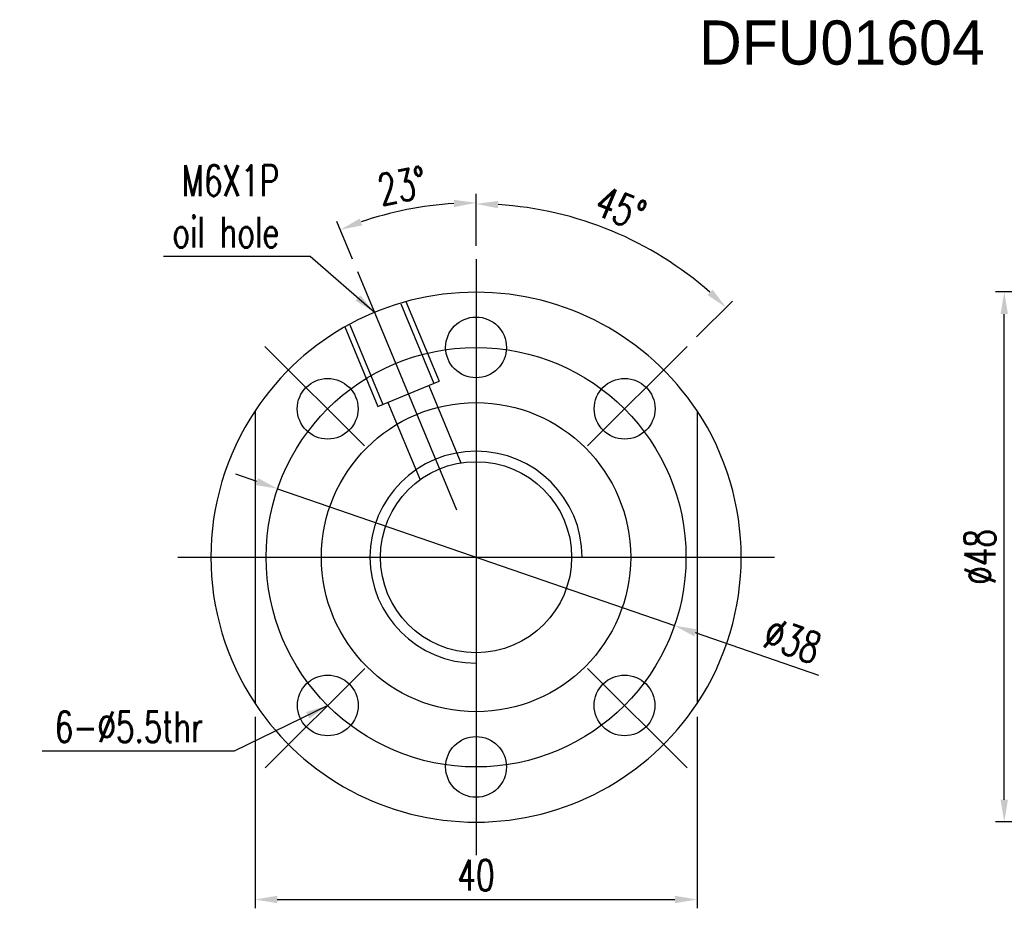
# Model space of a CAD drawing. Extents: x 13 to 593, y 42 to 137.
# Tile 1 of 44: x 13 to 103, y 57 to 137. Entities that reach past the tile are written whole.
import ezdxf

# ---------------------------------------------------------------- set-up
doc = ezdxf.new("R2010")
doc.units = 0
doc.header["$LTSCALE"] = 3
doc.header["$MEASUREMENT"] = 0
doc.header["$PDMODE"] = 1
doc.layers.get('DEFPOINTS').update_dxf_attribs({"linetype": 'CONTINUOUS'})
doc.layers.add('DIM', color=4, linetype='CONTINUOUS')
doc.styles.add('DIM-7', font='SIMPLEX.shx', dxfattribs={"width": 0.7, "bigfont": 'chineset.shx'})
doc.dimstyles.new('CNS', dxfattribs={"dimtxt": 3.5, "dimasz": 2.5, "dimexe": 1, "dimexo": 1.5, "dimgap": 0.09, "dimtad": 0, "dimdsep": 46, "dimtxsty": 'DIM-7', "dimcen": 0.09, "dimclrd": 1, "dimclre": 1, "dimclrt": 4, "dimadec": 0, "dimazin": 0, "dimtfac": 1, "dimtix": 1, "dimtmove": 2, "dimatfit": 3, "dimfxl": 1, "dimtvp": 0.971429, "dimtolj": 1, "dimarcsym": 0})

# ---------------------------------------------------------------- blocks, each defined once
blk = doc.blocks.new('*D6')
at = {"layer": 'DEFPOINTS', "color": 0, "transparency": 16777216}
for p in [(102.579, 112.487), (111.204, 112.487), (111.204, 64.487)]:
    blk.add_point(p, dxfattribs=at)
at = {"layer": 'DIM', "color": 7, "lineweight": -2, "transparency": 16777216}
for p, q in [((110.004, 112.487), (101.779, 112.487)), ((102.579, 66.487), (102.579, 110.487)), ((110.004, 64.487), (101.779, 64.487))]:
    blk.add_line(p, q, dxfattribs=at)
at = {"layer": 'DIM', "color": 7, "transparency": 16777216}
for points in [[(102.245, 110.487), (102.912, 110.487), (102.579, 112.487)], [(102.245, 66.487), (102.912, 66.487), (102.579, 64.487)]]:
    blk.add_solid(points, dxfattribs=at)
at = {"layer": 'DIM', "color": 7, "transparency": 16777216, "insert": (100.379, 88.487), "char_height": 2.8, "attachment_point": 5, "rotation": 90, "style": 'DIM-7'}
blk.add_mtext('\\A1;%%C48', dxfattribs=at)
blk = doc.blocks.new('*D3')
at = {"layer": 'DEFPOINTS', "color": 0, "transparency": 16777216}
for p in [(70.772, 116.173), (54.769, 115.465), (73.874, 107.56), (64.861, 98.547), (54.769, 61.465)]:
    blk.add_point(p, dxfattribs=at)
at = {"layer": 'DIM', "color": 7, "lineweight": -2, "transparency": 16777216}
for p, q in [((54.769, 116.665), (54.769, 121.261)), ((74.723, 108.409), (77.967, 111.653))]:
    blk.add_line(p, q, dxfattribs=at)
blk.add_arc((54.769, 88.455), 32.006, 48.58087, 86.41913, dxfattribs=at)
at = {"layer": 'DIM', "color": 7, "transparency": 16777216}
for points in [[(56.758, 120.066), (56.779, 120.732), (54.769, 120.461)], [(76.171, 112.699), (75.715, 112.213), (77.401, 111.087)]]:
    blk.add_solid(points, dxfattribs=at)
at = {"layer": 'DIM', "color": 7, "transparency": 16777216, "insert": (67.859, 120.058), "char_height": 2.8, "attachment_point": 5, "rotation": 337.5, "style": 'DIM-7'}
blk.add_mtext('\\A1;45°', dxfattribs=at)
blk = doc.blocks.new('*D2')
at = {"layer": 'DEFPOINTS', "color": 0, "transparency": 16777216}
for p in [(50.58, 120.288), (54.769, 115.465), (44.054, 114.334), (52.99, 92.762), (54.769, 61.465)]:
    blk.add_point(p, dxfattribs=at)
at = {"layer": 'DIM', "color": 7, "lineweight": -2, "transparency": 16777216}
for p, q in [((54.769, 116.665), (54.769, 121.363)), ((43.595, 115.443), (42.18, 118.859))]:
    blk.add_line(p, q, dxfattribs=at)
blk.add_arc((54.769, 88.465), 32.097, 93.57071, 108.92929, dxfattribs=at)
at = {"layer": 'DIM', "color": 7, "transparency": 16777216}
for points in [[(52.76, 120.834), (52.78, 120.167), (54.769, 120.563)], [(44.475, 118.515), (44.239, 119.139), (42.486, 118.12)]]:
    blk.add_solid(points, dxfattribs=at)
at = {"layer": 'DIM', "color": 7, "transparency": 16777216, "insert": (48.078, 122.104), "char_height": 2.8, "attachment_point": 5, "rotation": 11.25, "style": 'DIM-7'}
blk.add_mtext('\\A1;23°', dxfattribs=at)
blk = doc.blocks.new('*D8')
at = {"layer": 'DEFPOINTS', "color": 0, "transparency": 16777216}
for p in [(34.769, 75.199), (74.769, 75.199), (74.769, 57.46)]:
    blk.add_point(p, dxfattribs=at)
at = {"layer": 'DIM', "color": 7, "lineweight": -2, "transparency": 16777216}
for p, q in [((34.769, 73.999), (34.769, 56.66)), ((74.769, 73.999), (74.769, 56.66)), ((36.769, 57.46), (72.769, 57.46))]:
    blk.add_line(p, q, dxfattribs=at)
at = {"layer": 'DIM', "color": 7, "transparency": 16777216}
for points in [[(36.769, 57.793), (36.769, 57.127), (34.769, 57.46)], [(72.769, 57.793), (72.769, 57.127), (74.769, 57.46)]]:
    blk.add_solid(points, dxfattribs=at)
at = {"layer": 'DIM', "color": 7, "transparency": 16777216, "insert": (54.769, 59.66), "char_height": 2.8, "attachment_point": 5, "style": 'DIM-7'}
blk.add_mtext('\\A1;40', dxfattribs=at)
blk = doc.blocks.new('*D7')
at = {"layer": 'DEFPOINTS', "color": 0, "transparency": 16777216}
for p in [(36.809, 94.665), (72.729, 82.266)]:
    blk.add_point(p, dxfattribs=at)
at = {"layer": 'DIM', "color": 7, "lineweight": -2, "transparency": 16777216}
for p, q in [((34.918, 95.317), (33.028, 95.97)), ((36.809, 94.665), (72.729, 82.266)), ((85.793, 77.757), (74.62, 81.614))]:
    blk.add_line(p, q, dxfattribs=at)
at = {"layer": 'DIM', "color": 7, "transparency": 16777216}
for points in [[(35.027, 95.632), (34.81, 95.002), (36.809, 94.665)], [(74.729, 81.929), (74.511, 81.299), (72.729, 82.266)]]:
    blk.add_solid(points, dxfattribs=at)
at = {"layer": 'DIM', "color": 7, "transparency": 16777216, "insert": (83.417, 80.905), "char_height": 2.8, "attachment_point": 5, "rotation": 340.95694, "style": 'DIM-7'}
blk.add_mtext('\\A1;∅38', dxfattribs=at)

msp = doc.modelspace()

# ---------------------------------------------------------------- linework, layer by layer
at = {"layer": 'DIM', "color": 7}
for p, q in [((54.769, 115.465), (54.769, 61.465)), ((44.054, 114.334), (52.99, 92.762)), ((47.966, 111.421), (50.956, 104.204)), ((48.428, 111.613), (51.418, 104.396)), ((42.885, 109.317), (45.875, 102.099)), ((43.347, 109.508), (46.337, 102.291)), ((35.664, 107.56), (44.678, 98.547)), ((73.874, 107.56), (64.861, 98.547)), ((45.875, 102.099), (51.418, 104.396)), ((50.494, 104.013), (53.396, 97.006)), ((34.769, 101.732), (34.769, 75.199)), ((46.798, 102.482), (49.701, 95.475)), ((74.769, 101.732), (74.769, 75.199)), ((27.769, 88.465), (81.769, 88.465)), ((44.708, 78.394), (35.69, 69.377)), ((64.851, 78.394), (73.868, 69.377))]:
    msp.add_line(p, q, dxfattribs=at)
for centre, radius in [((54.769, 107.465), 2.75), ((54.769, 88.465), 19), ((41.339, 101.906), 2.75), ((68.22, 101.906), 2.75), ((54.769, 88.465), 14), ((54.769, 88.465), 8.65), ((41.349, 75.036), 2.75), ((68.209, 75.036), 2.75), ((54.769, 69.465), 2.75)]:
    msp.add_circle(centre, radius, dxfattribs=at)
for radius, start, end in [(24, 33.55731, 146.44269), (24, 146.44269, 213.55731), (24, 326.44269, 33.55731), (9.6, 0, 270), (24, 213.55731, 326.44269)]:
    msp.add_arc((54.769, 88.465), radius, start, end, dxfattribs=at)

# ---------------------------------------------------------------- texts
msp.add_text('DFU01604', height=4, dxfattribs=at).set_placement((74.951, 133.078))
at = {"layer": 'DIM', "color": 7, "char_height": 2.8, "attachment_point": 9, "style": 'DIM-7'}
for s, insert in [('\\A1;M6X1P\\Poil hole', (36.946, 116.502)), ('6-%%C5.5thr', (30.072, 71.697))]:
    msp.add_mtext(s, dxfattribs=dict(at, insert=insert))

# ---------------------------------------------------------------- dimensions: what is measured, and where the dimension line sits
at = {"layer": 'DIM', "color": 7}
for base, line1, line2, picture, middle in [((50.579601, 120.288184), ((54.76914, 115.465473), (54.76914, 61.465473)), ((44.054004, 114.3341), (52.989662, 92.761513)), '*D2', (48.078067, 122.103767)), ((70.772, 116.173), ((73.874, 107.56), (64.861, 98.547)), ((54.769, 115.465), (54.769, 61.465)), '*D3', (67.859, 120.058))]:
    dim = msp.add_angular_dim_2l(base=base, line1=line1, line2=line2, dimstyle='CNS', override={"dimscale": 0.8, "dimgap": 1, "dimtad": 1, "dimclrd": 7, "dimclre": 7, "dimclrt": 7, "dimtp": -0.1, "dimtm": 0.2, "dimtfac": 0.6, "dimtmove": 0}, dxfattribs=at)
    dim.commit()
    dim.dimension.update_dxf_attribs({"geometry": picture, "text_midpoint": middle})
dim = msp.add_linear_dim(base=(102.579, 112.487), p1=(111.204, 64.487), p2=(111.204, 112.487), angle=90, text='%%C<>', dimstyle='CNS', override={"dimscale": 0.8, "dimgap": 1, "dimtad": 1, "dimclrd": 7, "dimclre": 7, "dimclrt": 7, "dimtp": -0.1, "dimtm": 0.2, "dimtfac": 0.6, "dimtmove": 0}, dxfattribs=at)
dim.commit()
dim.dimension.update_dxf_attribs({"geometry": '*D6', "text_midpoint": (100.379, 88.487)})
dim = msp.add_diameter_dim_2p(p1=(36.809, 94.665), p2=(72.729, 82.266), dimstyle='CNS', override={"dimscale": 0.8, "dimgap": 1, "dimtad": 1, "dimclrd": 7, "dimclre": 7, "dimclrt": 7, "dimtp": -0.1, "dimtm": 0.2, "dimtfac": 0.6, "dimtmove": 0}, dxfattribs=at)
dim.commit()
dim.dimension.update_dxf_attribs({"geometry": '*D7', "text_midpoint": (82.699, 78.825), "dimtype": 163})
dim = msp.add_linear_dim(base=(74.769, 57.46), p1=(34.769, 75.199), p2=(74.769, 75.199), dimstyle='CNS', override={"dimscale": 0.8, "dimgap": 1, "dimtad": 1, "dimclrd": 7, "dimclre": 7, "dimclrt": 7, "dimtp": -0.1, "dimtm": 0.2, "dimtfac": 0.6, "dimtmove": 0}, dxfattribs=at)
dim.commit()
dim.dimension.update_dxf_attribs({"geometry": '*D8', "text_midpoint": (54.769, 59.66)})

# ---------------------------------------------------------------- leaders
at = {"layer": 'DIM', "color": 7, "annotation_type": 0, "has_hookline": 1, "hookline_direction": 1}
for points, text_width in [([(45.585, 110.639), (39.746, 115.702), (37.746, 115.702)], 10.453), ([(41.339, 75.025), (32.872, 70.897), (30.872, 70.897)], 14.56)]:
    msp.add_leader(points, dimstyle='CNS', override={"dimscale": 0.8, "dimgap": 1, "dimtad": 1, "dimclrd": 7, "dimclre": 7, "dimclrt": 7, "dimtp": -0.1, "dimtm": 0.2, "dimtfac": 0.6, "dimtmove": 0}, dxfattribs=dict(at, text_width=text_width))

doc.saveas('drawing.dxf')
